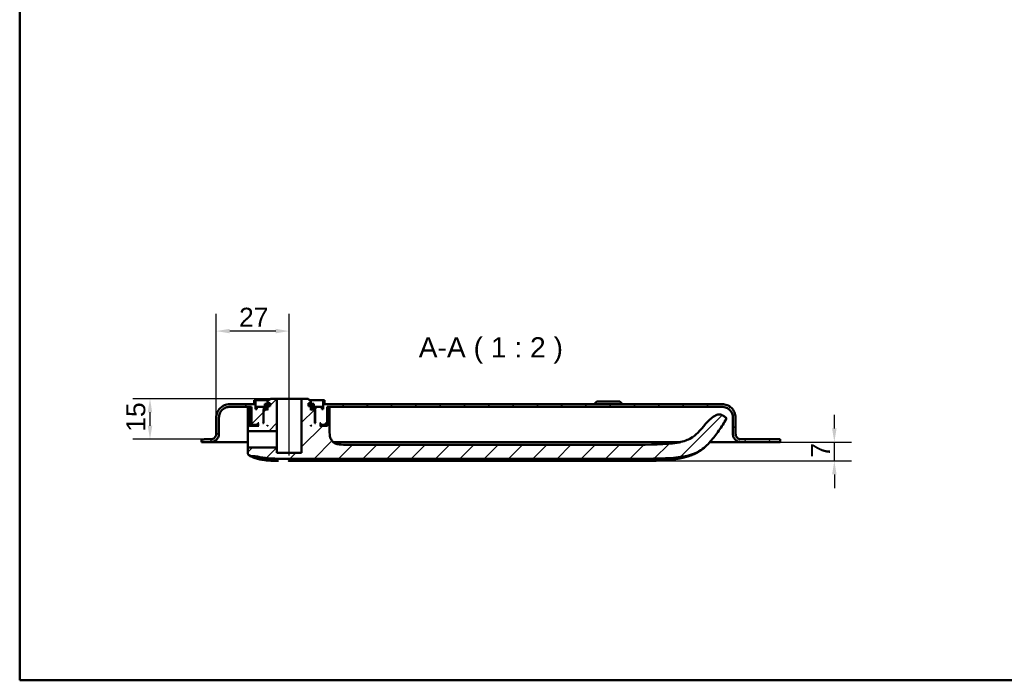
# Model space of a CAD drawing. Header units: millimetres. Extents: x 20 to 833, y 20 to 574.
# Tile 1 of 12: x 20 to 384, y 20 to 264. Entities that reach past the tile are written whole.
import ezdxf

# ---------------------------------------------------------------- set-up
doc = ezdxf.new("R2010")
doc.units = ezdxf.units.MM
doc.header["$LTSCALE"] = 2
for name, color, linetype, lineweight in [('Bemaßungen(DIN)', 7, 'Continuous', 25), ('Mittellinie(DIN)', 7, 'Continuous', 25), ('Sichtbare Kanten(DIN)', 7, 'Continuous', 50), ('Skizziergeometrie(DIN)', 7, 'Continuous', 50), ('Symbole(DIN)', 7, 'Continuous', 25)]:
    doc.layers.add(name, color=color, linetype=linetype, lineweight=lineweight)
doc.layers.add('Schraffur', color=179, linetype='Continuous', lineweight=9, true_color=0x1e1e47)
doc.styles.add('Aktuell-DINGroßer Text', font='arial.ttf')
doc.styles.add('STANDARD-DIN~0', font='arial.ttf')
doc.dimstyles.new('CAD-LAN', dxfattribs={"dimscale": 2, "dimtxt": 3.5, "dimasz": 2.5, "dimexe": 3.175, "dimexo": 0, "dimgap": 0.8, "dimtad": 1, "dimrnd": 1e-08, "dimtxsty": 'STANDARD-DIN~0', "dimcen": 0.09, "dimdle": 10, "dimclrd": 250, "dimclre": 250, "dimclrt": 250, "dimadec": 0, "dimazin": 2, "dimtfac": 1, "dimtmove": 0, "dimatfit": 3, "dimfxl": 1, "dimtolj": 1, "dimtzin": 0, "dimlwd": 25, "dimlwe": 25, "dimarcsym": 0})

# ---------------------------------------------------------------- blocks, each defined once
blk = doc.blocks.new('Ränder Standardrahmen')
at = {"layer": 'Skizziergeometrie(DIN)', "flags": 128}
blk.add_lwpolyline([(10, 10), (10, 287), (410, 287), (410, 10), (10, 10)], dxfattribs=at)
blk = doc.blocks.new('*D21')
at = {"layer": 'Bemaßungen(DIN)', "color": 250, "linetype": 'Continuous', "lineweight": 25, "true_color": 0x3f3f3f, "transparency": 16777216}
for p, q in [((92.67, 117.08), (92.67, 155.43)), ((119.67, 129.08), (119.67, 155.43)), ((114.67, 149.08), (97.67, 149.08))]:
    blk.add_line(p, q, dxfattribs=at)
at = {"layer": 'Bemaßungen(DIN)', "color": 250, "linetype": 'Continuous', "true_color": 0x3f3f3f, "transparency": 16777216}
for points in [[(97.67, 149.92), (97.67, 148.25), (92.67, 149.08)], [(114.67, 149.92), (114.67, 148.25), (119.67, 149.08)]]:
    blk.add_solid(points, dxfattribs=at)
at = {"layer": 'Defpoints', "color": 0, "linetype": 'Continuous', "transparency": 16777216}
for p in [(92.67, 149.08), (119.67, 129.08), (92.67, 117.08)]:
    blk.add_point(p, dxfattribs=at)
at = {"layer": 'Bemaßungen(DIN)', "color": 250, "linetype": 'Continuous', "lineweight": 25, "true_color": 0x3f3f3f, "transparency": 16777216, "insert": (101.09, 157.71), "char_height": 7, "attachment_point": 1, "style": 'STANDARD-DIN~0'}
blk.add_mtext('\\A1;27', dxfattribs=at)
blk = doc.blocks.new('*D22')
at = {"layer": 'Bemaßungen(DIN)', "color": 250, "linetype": 'Continuous', "lineweight": 25, "true_color": 0x3f3f3f, "transparency": 16777216}
for p, q in [((112.67, 124.08), (61.82, 124.08)), ((68.17, 119.08), (68.17, 114.08)), ((88.17, 109.08), (61.82, 109.08))]:
    blk.add_line(p, q, dxfattribs=at)
at = {"layer": 'Bemaßungen(DIN)', "color": 250, "linetype": 'Continuous', "true_color": 0x3f3f3f, "transparency": 16777216}
for points in [[(67.33, 119.08), (69, 119.08), (68.17, 124.08)], [(67.33, 114.08), (69, 114.08), (68.17, 109.08)]]:
    blk.add_solid(points, dxfattribs=at)
at = {"layer": 'Defpoints', "color": 0, "linetype": 'Continuous', "transparency": 16777216}
for p in [(112.67, 124.08), (68.17, 109.08), (88.17, 109.08)]:
    blk.add_point(p, dxfattribs=at)
at = {"layer": 'Bemaßungen(DIN)', "color": 250, "linetype": 'Continuous', "lineweight": 25, "true_color": 0x3f3f3f, "transparency": 16777216, "insert": (59.42, 111.87), "char_height": 7, "attachment_point": 1, "rotation": 90, "style": 'STANDARD-DIN~0'}
blk.add_mtext('\\A1;15', dxfattribs=at)
blk = doc.blocks.new('*D23')
at = {"layer": 'Bemaßungen(DIN)', "color": 250, "linetype": 'Continuous', "lineweight": 25, "true_color": 0x3f3f3f, "transparency": 16777216}
for p, q in [((321.17, 113.08), (321.17, 118.08)), ((301.17, 108.08), (327.52, 108.08)), ((321.17, 101.08), (321.17, 108.08)), ((246.38, 101.08), (327.52, 101.08)), ((321.17, 96.08), (321.17, 91.08))]:
    blk.add_line(p, q, dxfattribs=at)
at = {"layer": 'Bemaßungen(DIN)', "color": 250, "linetype": 'Continuous', "true_color": 0x3f3f3f, "transparency": 16777216}
for points in [[(320.33, 113.08), (322, 113.08), (321.17, 108.08)], [(320.33, 96.08), (322, 96.08), (321.17, 101.08)]]:
    blk.add_solid(points, dxfattribs=at)
at = {"layer": 'Defpoints', "color": 0, "linetype": 'Continuous', "transparency": 16777216}
for p in [(301.17, 108.08), (321.17, 108.08), (246.38, 101.08)]:
    blk.add_point(p, dxfattribs=at)
at = {"layer": 'Bemaßungen(DIN)', "color": 250, "linetype": 'Continuous', "lineweight": 25, "true_color": 0x3f3f3f, "transparency": 16777216, "insert": (312.57, 102.32), "char_height": 7, "attachment_point": 1, "rotation": 90, "style": 'STANDARD-DIN~0'}
blk.add_mtext('\\A1;7', dxfattribs=at)

msp = doc.modelspace()

# ---------------------------------------------------------------- hatches: boundary and pattern name
at = {"layer": 'Schraffur'}
h = msp.add_hatch(dxfattribs=at)
h.set_pattern_fill('ANSI31', color=256, scale=50.8, style=0)
h.set_pattern_definition([(45, (0, 0), (-4.49013, 4.49013), [])])
edge = h.paths.add_edge_path()
edge.add_spline(control_points=[(104.343, 112.282), (104.343, 112.268), (104.345, 112.254), (104.35, 112.227), (104.355, 112.215), (104.37, 112.178), (104.386, 112.156), (104.423, 112.12), (104.445, 112.106), (104.492, 112.087), (104.518, 112.082), (104.543, 112.082)], knot_values=[-0.0315719, -0.0315719, -0.0315719, -0.0315719, -0.0273922, -0.0273922, -0.0233389, -0.0233389, -0.0154291, -0.0154291, -0.0077385, -0.0077385, 0, 0, 0, 0], degree=3, periodic=0)
edge.add_line((104.543, 112.082), (115.117, 112.082))
edge.add_line((115.117, 112.082), (115.117, 124.082))
edge.add_line((115.117, 124.082), (112.667, 124.082))
edge.add_line((112.667, 124.082), (111.667, 123.082))
edge.add_line((111.667, 123.082), (111.667, 122.382))
edge.add_line((111.667, 122.382), (112.567, 122.382))
edge.add_line((112.567, 122.382), (112.567, 121.282))
edge.add_line((112.567, 121.282), (112.152, 121.282))
edge.add_line((112.152, 121.282), (112.152, 122.182))
edge.add_line((112.152, 122.182), (110.65, 122.182))
edge.add_line((110.65, 122.182), (110.65, 121.282))
edge.add_line((110.65, 121.282), (111.667, 121.282))
edge.add_line((111.667, 121.282), (111.667, 119.882))
edge.add_line((111.667, 119.882), (111.467, 120.082))
edge.add_line((111.467, 120.082), (110.367, 120.082))
edge.add_line((110.367, 120.082), (110.167, 119.882))
edge.add_line((110.167, 119.882), (110.167, 115.082))
edge.add_line((110.167, 115.082), (109.917, 115.082))
edge.add_line((109.917, 115.082), (110.117, 115.282))
edge.add_line((110.117, 115.282), (110.117, 120.082))
edge.add_line((110.117, 120.082), (109.917, 120.282))
edge.add_line((109.917, 120.282), (110.667, 120.282))
edge.add_line((110.667, 120.282), (110.667, 121.082))
edge.add_line((110.667, 121.082), (107.667, 121.082))
edge.add_line((107.667, 121.082), (107.667, 120.282))
edge.add_line((107.667, 120.282), (107.167, 120.282))
edge.add_line((107.167, 120.282), (107.167, 123.582))
edge.add_line((107.167, 123.582), (106.667, 123.582))
edge.add_line((106.667, 123.582), (106.667, 122.082))
edge.add_line((106.667, 122.082), (97.667, 122.082))
edge.add_spline(control_points=[(97.667, 122.082), (97.319, 122.082), (96.973, 122.047), (96.303, 121.906), (95.981, 121.803), (95.069, 121.406), (94.523, 121.025), (93.623, 120.092), (93.271, 119.551), (92.789, 118.361), (92.667, 117.727), (92.667, 117.082)], knot_values=[-0.7893052, -0.7893052, -0.7893052, -0.7893052, -0.6848053, -0.6848053, -0.5834686, -0.5834686, -0.3857211, -0.3857211, -0.1934595, -0.1934595, 0, 0, 0, 0], degree=3, periodic=0)
edge.add_line((92.667, 117.082), (92.667, 111.082))
edge.add_spline(control_points=[(92.667, 111.082), (92.667, 110.943), (92.653, 110.805), (92.596, 110.537), (92.555, 110.408), (92.396, 110.043), (92.244, 109.825), (91.871, 109.465), (91.654, 109.324), (91.178, 109.131), (90.925, 109.082), (90.667, 109.082)], knot_values=[-0.3157221, -0.3157221, -0.3157221, -0.3157221, -0.2739221, -0.2739221, -0.2333875, -0.2333875, -0.1542884, -0.1542884, -0.0773838, -0.0773838, -0.0000019, -0.0000019, -0.0000019, -0.0000019], degree=3, periodic=0)
edge.add_line((90.667, 109.082), (88.167, 109.082))
edge.add_line((88.167, 109.082), (88.167, 109.052))
edge.add_line((88.167, 109.052), (87.167, 109.052))
edge.add_line((87.167, 109.052), (87.167, 108.082))
edge.add_line((87.167, 108.082), (90.667, 108.082))
edge.add_spline(control_points=[(90.667, 108.082), (90.876, 108.082), (91.083, 108.104), (91.485, 108.188), (91.678, 108.25), (92.226, 108.488), (92.553, 108.716), (93.093, 109.276), (93.305, 109.601), (93.594, 110.315), (93.667, 110.695), (93.667, 111.082)], knot_values=[-0.4735831, -0.4735831, -0.4735831, -0.4735831, -0.4108832, -0.4108832, -0.3500812, -0.3500812, -0.2314327, -0.2314327, -0.1160757, -0.1160757, 0, 0, 0, 0], degree=3, periodic=0)
edge.add_line((93.667, 111.082), (93.667, 117.082))
edge.add_spline(control_points=[(93.667, 117.082), (93.667, 117.361), (93.695, 117.637), (93.808, 118.174), (93.89, 118.431), (94.208, 119.161), (94.512, 119.597), (95.259, 120.317), (95.692, 120.599), (96.644, 120.985), (97.151, 121.082), (97.667, 121.082)], knot_values=[-0.6314442, -0.6314442, -0.6314442, -0.6314442, -0.5478443, -0.5478443, -0.4667749, -0.4667749, -0.3085769, -0.3085769, -0.1547676, -0.1547676, 0, 0, 0, 0], degree=3, periodic=0)
edge.add_line((97.667, 121.082), (105.667, 121.082))
edge.add_line((105.667, 121.082), (105.667, 114.682))
edge.add_line((105.667, 114.682), (105.867, 114.482))
edge.add_line((105.867, 114.482), (107.967, 114.482))
edge.add_line((107.967, 114.482), (108.067, 114.582))
edge.add_line((108.067, 114.582), (108.067, 115.082))
edge.add_line((108.067, 115.082), (108.367, 115.082))
edge.add_line((108.367, 115.082), (108.167, 114.882))
edge.add_line((108.167, 114.882), (108.167, 114.282))
edge.add_line((108.167, 114.282), (108.367, 114.082))
edge.add_line((108.367, 114.082), (105.228, 114.082))
edge.add_line((105.228, 114.082), (105.228, 120.583))
edge.add_line((105.228, 120.583), (104.343, 120.583))
edge.add_line((104.343, 120.583), (104.343, 112.282))
h.paths.add_polyline_path([(111.667, 114.282), (111.667, 114.082), (111.467, 114.082)], flags=0)
edge = h.paths.add_edge_path()
edge.add_spline(control_points=[(274.894, 107.759), (276.04, 109.033), (277.116, 110.364), (279.133, 113.152), (280.068, 114.601), (280.929, 116.099)], knot_values=[-1.0323361, -1.0323361, -1.0323361, -1.0323361, -0.5182091, -0.5182091, -0.0000071, -0.0000071, -0.0000071, -0.0000071], degree=3, periodic=0)
edge.add_spline(control_points=[(280.929, 116.099), (281.016, 116.251), (281.104, 116.406), (281.168, 116.633), (281.179, 116.707), (281.171, 116.85), (281.154, 116.915), (281.086, 117.055), (281.03, 117.122), (280.857, 117.284), (280.716, 117.37), (280.578, 117.454)], knot_values=[-0.1747326, -0.1747326, -0.1747326, -0.1747326, -0.122642, -0.122642, -0.09872, -0.09872, -0.076506, -0.076506, -0.0486237, -0.0486237, -0.000008, -0.000008, -0.000008, -0.000008], degree=3, periodic=0)
edge.add_line((280.578, 117.454), (279.711, 117.984))
edge.add_spline(control_points=[(279.711, 117.984), (279.611, 118.045), (279.502, 118.112), (279.256, 118.222), (279.117, 118.269), (278.741, 118.324), (278.471, 118.325), (277.511, 118.086), (276.925, 117.737), (274.512, 116.089), (272.667, 113.556), (270.69, 111.519)], knot_values=[-1.2874361, -1.2874361, -1.2874361, -1.2874361, -1.2013746, -1.2013746, -1.1219386, -1.1219386, -1.0228769, -1.0228769, -0.8514442, -0.8514442, -0.0000003, -0.0000003, -0.0000003, -0.0000003], degree=3, periodic=0)
edge.add_spline(control_points=[(270.69, 111.519), (269.946, 110.753), (269.099, 109.969), (266.568, 108.656), (265.049, 108.162), (258.815, 107.071), (253.233, 107.071), (246.381, 107.071)], knot_values=[-4.1260149, -4.1260149, -4.1260149, -4.1260149, -3.0511221, -3.0511221, -2.0553656, -2.0553656, 0, 0, 0, 0], degree=3, periodic=0)
edge.add_line((246.381, 107.071), (140.53, 107.071))
edge.add_spline(control_points=[(140.53, 107.071), (139.403, 107.071), (138.32, 107.071), (136.937, 107.435), (136.523, 107.604), (135.804, 108.09), (135.517, 108.382), (134.999, 109.172), (134.824, 109.669), (134.53, 111.065), (134.53, 112.047), (134.53, 113.071)], knot_values=[-1.1173729, -1.1173729, -1.1173729, -1.1173729, -0.7826717, -0.7826717, -0.6296764, -0.6296764, -0.486522, -0.486522, -0.3073065, -0.3073065, 0, 0, 0, 0], degree=3, periodic=0)
edge.add_line((134.53, 113.071), (134.53, 120.583))
edge.add_line((134.53, 120.583), (133.828, 120.583))
edge.add_line((133.828, 120.583), (133.828, 114.082))
edge.add_line((133.828, 114.082), (130.967, 114.082))
edge.add_line((130.967, 114.082), (131.167, 114.282))
edge.add_line((131.167, 114.282), (131.167, 114.882))
edge.add_line((131.167, 114.882), (130.967, 115.082))
edge.add_line((130.967, 115.082), (131.267, 115.082))
edge.add_line((131.267, 115.082), (131.267, 114.582))
edge.add_line((131.267, 114.582), (131.367, 114.482))
edge.add_line((131.367, 114.482), (133.467, 114.482))
edge.add_line((133.467, 114.482), (133.667, 114.682))
edge.add_line((133.667, 114.682), (133.667, 121.082))
edge.add_line((133.667, 121.082), (279.667, 121.082))
edge.add_spline(control_points=[(279.667, 121.082), (279.945, 121.082), (280.222, 121.054), (280.758, 120.941), (281.016, 120.859), (281.745, 120.541), (282.182, 120.237), (282.902, 119.49), (283.184, 119.057), (283.569, 118.105), (283.667, 117.598), (283.667, 117.082)], knot_values=[-0.6314442, -0.6314442, -0.6314442, -0.6314442, -0.5478443, -0.5478443, -0.4667749, -0.4667749, -0.3085769, -0.3085769, -0.1547676, -0.1547676, 0, 0, 0, 0], degree=3, periodic=0)
edge.add_line((283.667, 117.082), (283.667, 111.082))
edge.add_spline(control_points=[(283.667, 111.082), (283.667, 110.874), (283.688, 110.666), (283.773, 110.264), (283.834, 110.071), (284.073, 109.523), (284.301, 109.196), (284.861, 108.656), (285.186, 108.444), (285.9, 108.155), (286.28, 108.082), (286.667, 108.082)], knot_values=[-0.4735831, -0.4735831, -0.4735831, -0.4735831, -0.4108832, -0.4108832, -0.3500812, -0.3500812, -0.2314327, -0.2314327, -0.1160757, -0.1160757, 0, 0, 0, 0], degree=3, periodic=0)
edge.add_line((286.667, 108.082), (301.167, 108.082))
edge.add_line((301.167, 108.082), (301.167, 109.082))
edge.add_line((301.167, 109.082), (286.667, 109.082))
edge.add_spline(control_points=[(286.667, 109.082), (286.528, 109.082), (286.389, 109.096), (286.121, 109.153), (285.993, 109.194), (285.628, 109.353), (285.409, 109.505), (285.049, 109.878), (284.908, 110.095), (284.716, 110.571), (284.667, 110.824), (284.667, 111.082)], knot_values=[-0.3157143, -0.3157143, -0.3157143, -0.3157143, -0.2739221, -0.2739221, -0.2333875, -0.2333875, -0.1542884, -0.1542884, -0.0773838, -0.0773838, 0, 0, 0, 0], degree=3, periodic=0)
edge.add_line((284.667, 111.082), (284.667, 117.082))
edge.add_spline(control_points=[(284.667, 117.082), (284.667, 117.43), (284.631, 117.776), (284.49, 118.446), (284.388, 118.768), (283.99, 119.68), (283.61, 120.226), (282.677, 121.126), (282.135, 121.479), (280.946, 121.96), (280.312, 122.082), (279.667, 122.082)], knot_values=[-0.7893052, -0.7893052, -0.7893052, -0.7893052, -0.6848053, -0.6848053, -0.5834686, -0.5834686, -0.3857211, -0.3857211, -0.1934595, -0.1934595, 0, 0, 0, 0], degree=3, periodic=0)
edge.add_line((279.667, 122.082), (132.667, 122.082))
edge.add_line((132.667, 122.082), (132.667, 123.582))
edge.add_line((132.667, 123.582), (132.167, 123.582))
edge.add_line((132.167, 123.582), (132.167, 120.282))
edge.add_line((132.167, 120.282), (131.667, 120.282))
edge.add_line((131.667, 120.282), (131.667, 121.082))
edge.add_line((131.667, 121.082), (128.667, 121.082))
edge.add_line((128.667, 121.082), (128.667, 120.282))
edge.add_line((128.667, 120.282), (129.417, 120.282))
edge.add_line((129.417, 120.282), (129.217, 120.082))
edge.add_line((129.217, 120.082), (129.217, 115.282))
edge.add_line((129.217, 115.282), (129.417, 115.082))
edge.add_line((129.417, 115.082), (129.167, 115.082))
edge.add_line((129.167, 115.082), (129.167, 119.882))
edge.add_line((129.167, 119.882), (128.967, 120.082))
edge.add_line((128.967, 120.082), (127.867, 120.082))
edge.add_line((127.867, 120.082), (127.667, 119.882))
edge.add_line((127.667, 119.882), (127.667, 121.282))
edge.add_line((127.667, 121.282), (128.684, 121.282))
edge.add_line((128.684, 121.282), (128.684, 122.182))
edge.add_line((128.684, 122.182), (127.182, 122.182))
edge.add_line((127.182, 122.182), (127.182, 121.282))
edge.add_line((127.182, 121.282), (126.767, 121.282))
edge.add_line((126.767, 121.282), (126.767, 122.382))
edge.add_line((126.767, 122.382), (127.667, 122.382))
edge.add_line((127.667, 122.382), (127.667, 123.082))
edge.add_line((127.667, 123.082), (126.667, 124.082))
edge.add_line((126.667, 124.082), (124.217, 124.082))
edge.add_line((124.217, 124.082), (124.217, 104.082))
edge.add_line((124.217, 104.082), (115.117, 104.082))
edge.add_line((115.117, 104.082), (115.117, 106.082))
edge.add_line((115.117, 106.082), (104.543, 106.082))
edge.add_spline(control_points=[(104.543, 106.082), (104.529, 106.082), (104.516, 106.081), (104.489, 106.075), (104.476, 106.071), (104.439, 106.055), (104.418, 106.04), (104.382, 106.003), (104.368, 105.981), (104.348, 105.934), (104.343, 105.908), (104.343, 105.882)], knot_values=[-0.0315719, -0.0315719, -0.0315719, -0.0315719, -0.0273918, -0.0273918, -0.0233382, -0.0233382, -0.0154284, -0.0154284, -0.0077381, -0.0077381, 0, 0, 0, 0], degree=3, periodic=0)
edge.add_line((104.343, 105.882), (104.343, 104.306))
edge.add_spline(control_points=[(104.343, 104.306), (104.343, 104.156), (104.343, 104.007), (104.379, 103.777), (104.404, 103.691), (104.487, 103.53), (104.545, 103.461), (104.749, 103.29), (104.923, 103.212), (105.103, 103.13)], knot_values=[-0.1648888, -0.1648888, -0.1648888, -0.1648888, -0.1216223, -0.1216223, -0.0914607, -0.0914607, -0.0593273, -0.0593273, -0.0000074, -0.0000074, -0.0000074, -0.0000074], degree=3, periodic=0)
edge.add_line((105.103, 103.13), (105.672, 102.874))
edge.add_spline(control_points=[(105.672, 102.874), (105.725, 102.85), (105.766, 102.831), (105.862, 102.813), (105.907, 102.815), (105.966, 102.817)], knot_values=[-0.0352044, -0.0352044, -0.0352044, -0.0352044, -0.0177737, -0.0177737, 0, 0, 0, 0], degree=3, periodic=0)
edge.add_spline(control_points=[(105.966, 102.817), (106.603, 102.837), (107.238, 102.771), (108.519, 102.566), (109.148, 102.429), (109.744, 102.326)], knot_values=[-0.3581126, -0.3581126, -0.3581126, -0.3581126, -0.1813191, -0.1813191, 0, 0, 0, 0], degree=3, periodic=0)
edge.add_spline(control_points=[(109.744, 102.326), (110.179, 102.251), (110.62, 102.19), (111.545, 102.085), (112.037, 102.043), (112.526, 102.012)], knot_values=[-0.279174, -0.279174, -0.279174, -0.279174, -0.1469208, -0.1469208, 0, 0, 0, 0], degree=3, periodic=0)
edge.add_spline(control_points=[(112.526, 102.012), (113.657, 101.938), (114.902, 101.915), (117.168, 101.896), (118.348, 101.898), (119.528, 101.898)], knot_values=[-0.6798684, -0.6798684, -0.6798684, -0.6798684, -0.3539335, -0.3539335, 0, 0, 0, 0], degree=3, periodic=0)
edge.add_line((119.528, 101.898), (246.381, 101.898))
edge.add_spline(control_points=[(246.381, 101.898), (254.258, 101.898), (259.828, 101.898), (266.679, 102.9), (268.688, 103.445), (272.562, 105.286), (273.831, 106.578), (274.894, 107.759)], knot_values=[-1.5083222, -1.5083222, -1.5083222, -1.5083222, -0.8447784, -0.8447784, -0.4766175, -0.4766175, 0, 0, 0, 0], degree=3, periodic=0)
h.paths.add_polyline_path([(127.667, 114.082), (127.667, 114.282), (127.867, 114.082)], flags=0)

# ---------------------------------------------------------------- linework, layer by layer
at = {"layer": 'Mittellinie(DIN)', "linetype": 'Continuous'}
msp.add_line((119.667, 103.082), (119.667, 129.082), dxfattribs=at)
at = {"layer": 'Sichtbare Kanten(DIN)'}
for p, q in [((112.667, 124.082), (111.667, 123.082)), ((115.117, 124.082), (112.667, 124.082)), ((115.117, 112.082), (115.117, 124.082)), ((115.117, 124.082), (124.217, 124.082)), ((126.667, 124.082), (124.217, 124.082)), ((124.217, 124.082), (124.217, 104.082)), ((127.667, 123.082), (126.667, 124.082)), ((106.667, 122.082), (97.667, 122.082)), ((97.667, 121.082), (105.667, 121.082)), ((105.228, 120.583), (104.343, 120.583)), ((104.343, 120.583), (104.343, 112.282)), ((105.228, 114.082), (105.228, 120.583)), ((105.667, 120.583), (105.228, 120.583)), ((105.667, 121.082), (105.667, 114.682)), ((107.167, 123.582), (106.667, 123.582)), ((106.667, 123.582), (106.667, 122.082)), ((107.167, 120.282), (107.167, 123.582)), ((107.167, 123.582), (112.167, 123.582)), ((107.667, 120.282), (107.167, 120.282)), ((110.667, 121.082), (107.667, 121.082)), ((107.667, 121.082), (107.667, 120.282)), ((110.117, 120.082), (109.917, 120.282)), ((109.917, 120.282), (110.667, 120.282)), ((112.152, 122.182), (110.65, 122.182)), ((110.65, 122.182), (110.65, 121.282)), ((110.65, 121.282), (111.667, 121.282)), ((110.667, 120.282), (110.667, 121.082)), ((110.667, 121.082), (111.667, 121.082)), ((111.667, 120.282), (110.667, 120.282)), ((111.667, 123.082), (111.667, 122.382)), ((111.667, 122.382), (112.567, 122.382)), ((111.667, 121.282), (111.667, 119.882)), ((112.152, 121.282), (112.152, 122.182)), ((112.567, 122.182), (112.152, 122.182)), ((112.567, 121.282), (112.152, 121.282)), ((112.567, 122.382), (112.567, 121.282)), ((126.767, 121.282), (126.767, 122.382)), ((126.767, 122.382), (127.667, 122.382)), ((127.182, 122.182), (126.767, 122.182)), ((127.182, 121.282), (126.767, 121.282)), ((127.167, 123.582), (132.167, 123.582)), ((128.684, 122.182), (127.182, 122.182)), ((127.182, 122.182), (127.182, 121.282)), ((127.667, 122.382), (127.667, 123.082)), ((127.667, 119.882), (127.667, 121.282)), ((127.667, 121.282), (128.684, 121.282)), ((127.667, 121.082), (128.667, 121.082)), ((128.667, 120.282), (127.667, 120.282)), ((131.667, 121.082), (128.667, 121.082)), ((128.667, 121.082), (128.667, 120.282)), ((128.667, 120.282), (129.417, 120.282)), ((128.684, 121.282), (128.684, 122.182)), ((129.417, 120.282), (129.217, 120.082)), ((131.667, 120.282), (131.667, 121.082)), ((132.167, 120.282), (131.667, 120.282)), ((132.667, 123.582), (132.167, 123.582)), ((132.167, 123.582), (132.167, 120.282)), ((132.667, 122.082), (132.667, 123.582)), ((279.667, 122.082), (132.667, 122.082)), ((133.667, 114.682), (133.667, 121.082)), ((133.667, 121.082), (279.667, 121.082)), ((133.828, 120.583), (133.667, 120.583)), ((134.53, 120.583), (133.828, 120.583)), ((133.828, 120.583), (133.828, 114.082)), ((134.53, 113.071), (134.53, 120.583)), ((233.417, 123.082), (232.417, 122.082)), ((233.417, 123.082), (241.917, 123.082)), ((241.917, 123.082), (242.917, 122.082)), ((92.667, 117.082), (92.667, 111.082)), ((92.667, 111.082), (92.667, 117.082)), ((93.667, 111.082), (93.667, 117.082)), ((110.117, 115.282), (110.117, 120.082)), ((110.117, 120.082), (110.367, 120.082)), ((110.367, 120.082), (110.167, 119.882)), ((110.167, 119.882), (110.167, 115.082)), ((111.467, 120.082), (110.367, 120.082)), ((111.667, 119.882), (111.467, 120.082)), ((111.667, 120.082), (111.467, 120.082)), ((127.867, 120.082), (127.667, 119.882)), ((127.867, 120.082), (127.667, 120.082)), ((128.967, 120.082), (127.867, 120.082)), ((129.167, 119.882), (128.967, 120.082)), ((128.967, 120.082), (129.217, 120.082)), ((129.167, 115.082), (129.167, 119.882)), ((129.217, 120.082), (129.217, 115.282)), ((280.578, 117.454), (279.711, 117.984)), ((283.667, 117.082), (283.667, 111.082)), ((284.667, 111.082), (284.667, 117.082)), ((284.667, 117.082), (284.667, 117.082)), ((284.667, 111.082), (284.667, 117.082)), ((108.367, 114.082), (105.228, 114.082)), ((105.667, 114.682), (105.867, 114.482)), ((105.867, 114.482), (107.967, 114.482)), ((107.967, 114.482), (108.067, 114.582)), ((107.967, 114.482), (108.167, 114.482)), ((108.067, 114.582), (108.067, 115.082)), ((108.067, 115.082), (108.367, 115.082)), ((108.167, 114.582), (108.067, 114.582)), ((108.367, 115.082), (108.167, 114.882)), ((108.167, 114.882), (108.167, 114.282)), ((108.167, 114.282), (108.367, 114.082)), ((109.917, 115.082), (110.117, 115.282)), ((110.167, 115.082), (109.917, 115.082)), ((110.167, 115.282), (110.117, 115.282)), ((111.467, 114.082), (111.667, 114.282)), ((111.667, 114.082), (111.467, 114.082)), ((111.667, 114.282), (111.667, 114.082)), ((127.667, 114.082), (127.667, 114.282)), ((127.667, 114.282), (127.867, 114.082)), ((127.867, 114.082), (127.667, 114.082)), ((129.217, 115.282), (129.167, 115.282)), ((129.417, 115.082), (129.167, 115.082)), ((129.217, 115.282), (129.417, 115.082)), ((131.167, 114.882), (130.967, 115.082)), ((130.967, 115.082), (131.267, 115.082)), ((130.967, 114.082), (131.167, 114.282)), ((133.828, 114.082), (130.967, 114.082)), ((131.167, 114.282), (131.167, 114.882)), ((131.267, 114.582), (131.167, 114.582)), ((131.167, 114.482), (131.367, 114.482)), ((131.267, 115.082), (131.267, 114.582)), ((131.267, 114.582), (131.367, 114.482)), ((131.367, 114.482), (133.467, 114.482)), ((133.467, 114.482), (133.667, 114.682)), ((92.667, 111.082), (92.667, 111.082)), ((104.543, 112.082), (115.117, 112.082)), ((115.117, 112.082), (115.117, 109.082)), ((88.167, 109.052), (87.167, 109.052)), ((87.167, 109.052), (87.167, 108.082)), ((87.167, 108.082), (87.167, 109.052)), ((87.167, 108.082), (90.667, 108.082)), ((90.667, 109.082), (88.167, 109.082)), ((88.167, 109.082), (88.167, 109.052)), ((88.167, 109.082), (88.167, 109.052)), ((104.365, 108.082), (90.667, 108.082)), ((104.343, 105.882), (104.343, 104.306)), ((115.117, 106.082), (104.543, 106.082)), ((115.117, 109.082), (115.117, 106.082)), ((115.117, 104.082), (115.117, 106.082)), ((261.129, 108.082), (135.855, 108.082)), ((246.381, 107.071), (140.53, 107.071)), ((264.376, 108.082), (261.129, 108.082)), ((281.355, 108.082), (275.182, 108.082)), ((286.667, 108.082), (281.355, 108.082)), ((301.167, 109.082), (286.667, 109.082)), ((286.667, 108.082), (301.167, 108.082)), ((301.167, 108.082), (301.167, 109.082)), ((301.167, 108.082), (301.167, 109.052)), ((301.167, 108.082), (301.167, 108.082)), ((105.103, 103.13), (105.672, 102.874)), ((124.217, 104.082), (115.117, 104.082)), ((119.528, 101.898), (246.381, 101.898))]:
    msp.add_line(p, q, dxfattribs=at)
for points, degree, knots in [([(97.667, 122.082), (97.319, 122.082), (96.973, 122.047), (96.303, 121.906), (95.981, 121.803), (95.069, 121.406), (94.523, 121.025), (93.623, 120.092), (93.271, 119.551), (92.789, 118.361), (92.667, 117.727), (92.667, 117.082)], 3, [-0.78930523, -0.78930523, -0.78930523, -0.78930523, -0.68480532, -0.68480532, -0.58346864, -0.58346864, -0.38572109, -0.38572109, -0.19345948, -0.19345948, 0, 0, 0, 0]), ([(93.667, 117.082), (93.667, 117.361), (93.695, 117.637), (93.808, 118.174), (93.89, 118.431), (94.208, 119.161), (94.512, 119.597), (95.259, 120.317), (95.692, 120.599), (96.644, 120.985), (97.151, 121.082), (97.667, 121.082)], 3, [-0.63144419, -0.63144419, -0.63144419, -0.63144419, -0.54784426, -0.54784426, -0.46677491, -0.46677491, -0.30857687, -0.30857687, -0.15476759, -0.15476759, 0, 0, 0, 0]), ([(284.667, 117.082), (284.667, 117.43), (284.631, 117.776), (284.49, 118.446), (284.388, 118.768), (283.99, 119.68), (283.61, 120.226), (282.677, 121.126), (282.135, 121.479), (280.946, 121.96), (280.312, 122.082), (279.667, 122.082)], 3, [-0.78930523, -0.78930523, -0.78930523, -0.78930523, -0.68480532, -0.68480532, -0.58346864, -0.58346864, -0.38572109, -0.38572109, -0.19345948, -0.19345948, 0, 0, 0, 0]), ([(279.667, 121.082), (279.945, 121.082), (280.222, 121.054), (280.758, 120.941), (281.016, 120.859), (281.745, 120.541), (282.182, 120.237), (282.902, 119.49), (283.184, 119.057), (283.569, 118.105), (283.667, 117.598), (283.667, 117.082)], 3, [-0.63144419, -0.63144419, -0.63144419, -0.63144419, -0.54784426, -0.54784426, -0.46677491, -0.46677491, -0.30857687, -0.30857687, -0.15476759, -0.15476759, 0, 0, 0, 0]), ([(279.711, 117.984), (279.611, 118.045), (279.502, 118.112), (279.256, 118.222), (279.117, 118.269), (278.741, 118.324), (278.471, 118.325), (277.511, 118.086), (276.925, 117.737), (274.512, 116.089), (272.667, 113.556), (270.69, 111.519)], 3, [-1.2874361, -1.2874361, -1.2874361, -1.2874361, -1.2013746, -1.2013746, -1.1219386, -1.1219386, -1.0228769, -1.0228769, -0.8514442, -0.8514442, -0.0000003, -0.0000003, -0.0000003, -0.0000003]), ([(280.929, 116.099), (281.016, 116.251), (281.104, 116.406), (281.168, 116.633), (281.179, 116.707), (281.171, 116.85), (281.154, 116.915), (281.086, 117.055), (281.03, 117.122), (280.857, 117.284), (280.716, 117.37), (280.578, 117.454)], 3, [-0.17473264, -0.17473264, -0.17473264, -0.17473264, -0.12264195, -0.12264195, -0.09871995, -0.09871995, -0.07650599, -0.07650599, -0.04862372, -0.04862372, -0.00000804, -0.00000804, -0.00000804, -0.00000804]), ([(280.578, 117.454), (280.722, 117.366), (280.869, 117.279), (281.026, 117.123), (281.06, 117.083), (281.117, 116.995), (281.141, 116.946), (281.17, 116.845), (281.177, 116.792), (281.174, 116.632), (281.142, 116.526), (281.075, 116.368), (281.045, 116.308), (281.008, 116.239), (281, 116.224), (280.98, 116.188), (280.969, 116.169), (280.955, 116.145), (280.951, 116.137), (280.944, 116.126), (280.942, 116.122), (280.938, 116.115), (280.937, 116.113), (280.934, 116.108), (280.933, 116.107), (280.932, 116.104), (280.931, 116.103), (280.93, 116.101), (280.93, 116.1), (280.929, 116.099)], 3, [0, 0, 0, 0, 0.05051559, 0.05051559, 0.06623846, 0.06623846, 0.08204345, 0.08204345, 0.09788017, 0.09788017, 0.12993929, 0.12993929, 0.14980794, 0.14980794, 0.15559386, 0.15559386, 0.16491787, 0.16491787, 0.16962555, 0.16962555, 0.171964, 0.171964, 0.17317906, 0.17317906, 0.1738357, 0.1738357, 0.17419008, 0.17419008, 0.1745597, 0.1745597, 0.1745597, 0.1745597]), ([(140.53, 107.071), (139.403, 107.071), (138.32, 107.071), (136.937, 107.435), (136.523, 107.604), (135.804, 108.09), (135.517, 108.382), (134.999, 109.172), (134.824, 109.669), (134.53, 111.065), (134.53, 112.047), (134.53, 113.071)], 3, [-1.1173729, -1.1173729, -1.1173729, -1.1173729, -0.7826717, -0.7826717, -0.6296764, -0.6296764, -0.486522, -0.486522, -0.3073065, -0.3073065, 0, 0, 0, 0]), ([(274.894, 107.759), (276.04, 109.033), (277.116, 110.364), (279.133, 113.152), (280.068, 114.601), (280.929, 116.099)], 3, [-1.0323361, -1.0323361, -1.0323361, -1.0323361, -0.5182091, -0.5182091, -0.0000071, -0.0000071, -0.0000071, -0.0000071]), ([(92.667, 111.082), (92.667, 110.943), (92.653, 110.805), (92.596, 110.537), (92.555, 110.408), (92.396, 110.043), (92.244, 109.825), (91.871, 109.465), (91.654, 109.324), (91.178, 109.131), (90.925, 109.082), (90.667, 109.082)], 3, [-0.31572209, -0.31572209, -0.31572209, -0.31572209, -0.27392213, -0.27392213, -0.23338746, -0.23338746, -0.15428844, -0.15428844, -0.07738379, -0.07738379, -0.00000194, -0.00000194, -0.00000194, -0.00000194]), ([(90.667, 108.082), (90.876, 108.082), (91.083, 108.104), (91.485, 108.188), (91.678, 108.25), (92.226, 108.488), (92.553, 108.716), (93.093, 109.276), (93.305, 109.601), (93.594, 110.315), (93.667, 110.695), (93.667, 111.082)], 3, [-0.47358314, -0.47358314, -0.47358314, -0.47358314, -0.41088319, -0.41088319, -0.35008119, -0.35008119, -0.23143265, -0.23143265, -0.11607569, -0.11607569, 0, 0, 0, 0]), ([(104.343, 112.282), (104.343, 112.268), (104.345, 112.254), (104.35, 112.227), (104.355, 112.215), (104.37, 112.178), (104.386, 112.156), (104.423, 112.12), (104.445, 112.106), (104.492, 112.087), (104.518, 112.082), (104.543, 112.082)], 3, [-0.031571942, -0.031571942, -0.031571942, -0.031571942, -0.027392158, -0.027392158, -0.023338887, -0.023338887, -0.015429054, -0.015429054, -0.007738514, -0.007738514, 0, 0, 0, 0]), ([(104.367, 109.082), (104.367, 109.5), (104.365, 110.131), (104.36, 110.872), (104.355, 111.359), (104.351, 111.76), (104.347, 112.057), (104.344, 112.241), (104.343, 112.282), (104.343, 112.282)], 3, [0, 0, 0, 0, 0.12296015, 0.18444022, 0.2459203, 0.30740037, 0.36888044, 0.43036052, 0.4915177, 0.4915177, 0.4915177, 0.4915177]), ([(270.69, 111.519), (269.946, 110.753), (269.099, 109.969), (266.568, 108.656), (265.049, 108.162), (258.815, 107.071), (253.233, 107.071), (246.381, 107.071)], 3, [-4.1260149, -4.1260149, -4.1260149, -4.1260149, -3.0511221, -3.0511221, -2.0553656, -2.0553656, 0, 0, 0, 0]), ([(283.667, 111.082), (283.667, 110.874), (283.688, 110.666), (283.773, 110.264), (283.834, 110.071), (284.073, 109.523), (284.301, 109.196), (284.861, 108.656), (285.186, 108.444), (285.9, 108.155), (286.28, 108.082), (286.667, 108.082)], 3, [-0.47358314, -0.47358314, -0.47358314, -0.47358314, -0.41088319, -0.41088319, -0.35008119, -0.35008119, -0.23143265, -0.23143265, -0.11607569, -0.11607569, 0, 0, 0, 0]), ([(286.667, 109.082), (286.528, 109.082), (286.389, 109.096), (286.121, 109.153), (285.993, 109.194), (285.628, 109.353), (285.409, 109.505), (285.049, 109.878), (284.908, 110.095), (284.716, 110.571), (284.667, 110.824), (284.667, 111.082)], 3, [-0.31571434, -0.31571434, -0.31571434, -0.31571434, -0.27392213, -0.27392213, -0.23338746, -0.23338746, -0.15428844, -0.15428844, -0.07738379, -0.07738379, 0, 0, 0, 0]), ([(104.343, 105.882), (104.343, 105.883), (104.344, 105.923), (104.347, 106.107), (104.351, 106.404), (104.355, 106.806), (104.36, 107.292), (104.365, 108.034), (104.367, 108.665), (104.367, 109.082)], 3, [0.49213516, 0.49213516, 0.49213516, 0.49213516, 0.5533206, 0.61480065, 0.6762807, 0.73776075, 0.7992408, 0.86072085, 0.98368095, 0.98368095, 0.98368095, 0.98368095]), ([(104.543, 106.082), (104.529, 106.082), (104.516, 106.081), (104.489, 106.075), (104.476, 106.071), (104.439, 106.055), (104.418, 106.04), (104.382, 106.003), (104.368, 105.981), (104.348, 105.934), (104.343, 105.908), (104.343, 105.882)], 3, [-0.031571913, -0.031571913, -0.031571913, -0.031571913, -0.027391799, -0.027391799, -0.023338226, -0.023338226, -0.015428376, -0.015428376, -0.007738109, -0.007738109, 0, 0, 0, 0]), ([(246.381, 101.898), (254.258, 101.898), (259.828, 101.898), (266.679, 102.9), (268.688, 103.445), (272.562, 105.286), (273.831, 106.578), (274.894, 107.759)], 3, [-1.5083222, -1.5083222, -1.5083222, -1.5083222, -0.8447784, -0.8447784, -0.4766175, -0.4766175, 0, 0, 0, 0]), ([(246.381, 101.083), (246.759, 101.083), (247.514, 101.083), (248.647, 101.084), (250.158, 101.086), (252.047, 101.103), (253.938, 101.134), (255.828, 101.193), (257.717, 101.284), (259.602, 101.421), (261.482, 101.614), (263.353, 101.88), (265.208, 102.239), (267.038, 102.714), (268.823, 103.332), (270.878, 104.286), (272.463, 105.339), (273.611, 106.365), (274.397, 107.207), (274.894, 107.759)], 5, [0, 0, 0, 0, 0, 0, 0.188639, 0.3776471, 0.5666552, 0.7556633, 0.9446714, 1.1336795, 1.3226876, 1.5116957, 1.7007038, 1.8897119, 2.07872, 2.2677281, 2.4567361, 2.6457442, 3.0237604, 3.0237604, 3.0237604, 3.0237604, 3.0237604, 3.0237604]), ([(104.343, 104.306), (104.343, 104.156), (104.343, 104.007), (104.379, 103.777), (104.404, 103.691), (104.487, 103.53), (104.545, 103.461), (104.749, 103.29), (104.923, 103.212), (105.103, 103.13)], 3, [-0.1648888, -0.1648888, -0.1648888, -0.1648888, -0.12162228, -0.12162228, -0.09146067, -0.09146067, -0.0593273, -0.0593273, -0.00000738, -0.00000738, -0.00000738, -0.00000738]), ([(107.018, 102.152), (106.919, 102.184), (106.824, 102.216), (106.431, 102.352), (106.16, 102.457), (105.646, 102.676), (105.421, 102.786), (104.91, 103.068), (104.713, 103.251), (104.56, 103.443), (104.569, 103.435), (104.524, 103.493), (104.524, 103.493), (104.511, 103.51)], 3, [0.912312, 0.912312, 0.912312, 0.912312, 0.9499003, 0.9499003, 1.0716126, 1.0716126, 1.2224929, 1.2224929, 1.5144845, 1.5144845, 1.8290724, 1.8290724, 2.2485072, 2.2485072, 2.2485072, 2.2485072]), ([(105.672, 102.874), (105.725, 102.85), (105.766, 102.831), (105.862, 102.813), (105.907, 102.815), (105.966, 102.817)], 3, [-0.035204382, -0.035204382, -0.035204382, -0.035204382, -0.017773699, -0.017773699, -0.000000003, -0.000000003, -0.000000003, -0.000000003]), ([(105.966, 102.817), (106.603, 102.837), (107.238, 102.771), (108.519, 102.566), (109.148, 102.429), (109.743, 102.326)], 3, [-0.35811259, -0.35811259, -0.35811259, -0.35811259, -0.18131912, -0.18131912, 0, 0, 0, 0]), ([(106.669, 102.273), (106.796, 102.227), (107.098, 102.121), (107.54, 101.982), (108.057, 101.842), (108.62, 101.715), (108.976, 101.642), (109.078, 101.622)], 5, [19.29728714, 19.29728714, 19.29728714, 19.29728714, 19.29728714, 19.29728714, 19.41438271, 19.54730419, 19.60041559, 19.60041559, 19.60041559, 19.60041559, 19.60041559, 19.60041559]), ([(109.744, 102.326), (110.179, 102.251), (110.62, 102.19), (111.545, 102.085), (112.037, 102.043), (112.526, 102.012)], 3, [-0.27917395, -0.27917395, -0.27917395, -0.27917395, -0.1469208, -0.1469208, 0, 0, 0, 0]), ([(112.526, 102.012), (113.657, 101.938), (114.902, 101.915), (117.168, 101.896), (118.348, 101.898), (119.528, 101.898)], 3, [-0.67986841, -0.67986841, -0.67986841, -0.67986841, -0.35393347, -0.35393347, 0, 0, 0, 0]), ([(115.722, 101.092), (115.713, 101.092), (115.704, 101.092), (115.641, 101.093), (115.588, 101.094), (115.25, 101.097), (114.965, 101.102), (113.921, 101.123), (113.162, 101.15), (111.596, 101.253), (110.786, 101.336), (109.469, 101.54), (108.947, 101.641), (108.452, 101.756)], 3, [0.00810254, 0.00810254, 0.00810254, 0.00810254, 0.01085471, 0.01085471, 0.02687485, 0.02687485, 0.11231671, 0.11231671, 0.340233, 0.340233, 0.58300492, 0.58300492, 0.74490254, 0.74490254, 0.74490254, 0.74490254]), ([(119.522, 101.083), (119.53, 101.083), (122.675, 101.083), (129.011, 101.083), (138.565, 101.083), (151.243, 101.083), (167.093, 101.083), (182.96, 101.083), (198.813, 101.083), (213.08, 101.083), (225.771, 101.083), (235.284, 101.083), (241.625, 101.084), (244.796, 101.083), (246.381, 101.083)], 5, [20.6437384, 20.6437384, 20.6437384, 20.6437384, 20.6437384, 20.6437384, 20.6474288, 22.2330696, 23.8187104, 25.4043512, 26.989992, 28.5756328, 30.1612736, 31.7469144, 32.5397348, 33.3329244, 33.3329244, 33.3329244, 33.3329244, 33.3329244, 33.3329244])]:
    msp.add_open_spline(points, degree=degree, knots=knots, dxfattribs=at)

# ---------------------------------------------------------------- block references
at = {"xscale": 2, "yscale": 2, "zscale": 2}
msp.add_blockref('Ränder Standardrahmen', (0, 0), dxfattribs=at)

# ---------------------------------------------------------------- texts
at = {"layer": 'Symbole(DIN)', "color": 7, "insert": (167.516, 137.082), "char_height": 7.4676, "attachment_point": 7, "style": 'Aktuell-DINGroßer Text'}
msp.add_mtext('A-A ( 1 : 2 )', dxfattribs=at)

# ---------------------------------------------------------------- dimensions: what is measured, and where the dimension line sits
at = {"layer": 'Bemaßungen(DIN)', "color": 250, "linetype": 'Continuous', "lineweight": 25, "true_color": 0x3f3f3f}
for base, p1, p2, angle, override, picture, middle in [((92.667, 149.082), (119.667, 129.082), (92.667, 117.082), 180, {"dimgap": 0.8, "dimdec": 2, "dimtol": 0, "dimlim": 0, "dimtp": 0, "dimtm": 0, "dimtdec": 2, "dimtofl": 0, "dimatfit": 1}, '*D21', (106.167, 149.082)), ((68.167, 109.082), (112.667, 124.082), (88.167, 109.082), 90, {"dimgap": 0.8, "dimdec": 2, "dimtol": 0, "dimlim": 0, "dimtp": 0, "dimtm": 0, "dimtdec": 2, "dimtofl": 0, "dimatfit": 1}, '*D22', (68.167, 116.582)), ((321.167, 108.082), (246.381, 101.083), (301.167, 108.082), 90, {"dimgap": 0.8, "dimdec": 2, "dimtol": 0, "dimlim": 0, "dimtp": 0, "dimtm": 0, "dimtdec": 2, "dimtofl": 1, "dimatfit": 1}, '*D23', (321.167, 104.583))]:
    dim = msp.add_linear_dim(base=base, p1=p1, p2=p2, angle=angle, dimstyle='CAD-LAN', override=override, dxfattribs=at)
    dim.commit()
    dim.dimension.update_dxf_attribs({"geometry": picture, "text_midpoint": middle, "dimtype": 160})

doc.saveas('drawing.dxf')
